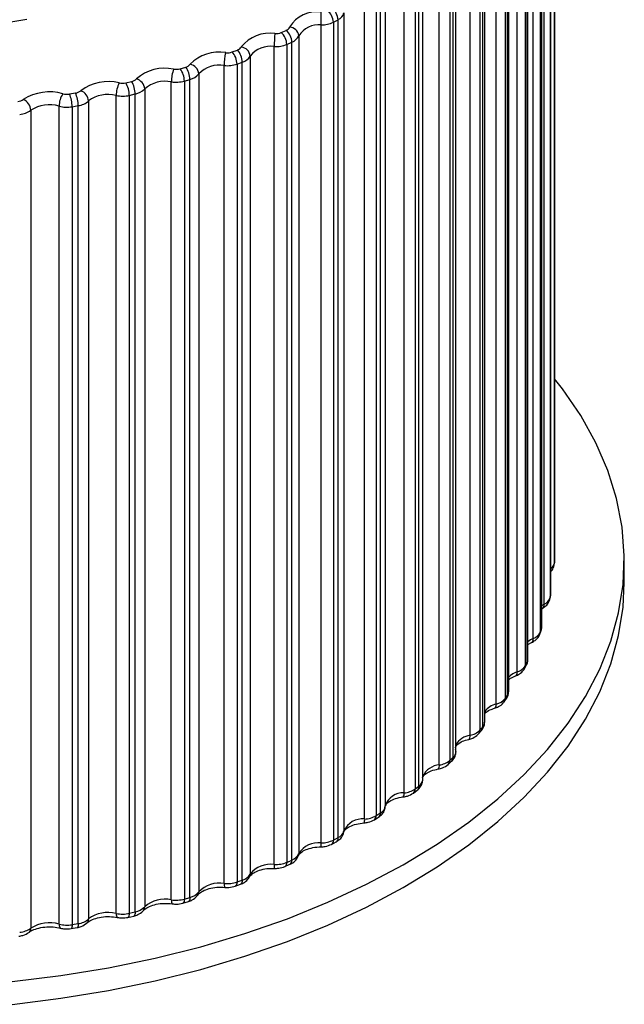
# Paper-space layout '_Isométrica' of a CAD drawing. Header units: millimetres. Extents: x -331 to 29, y -307 to 328.
# Tile 3 of 6: x -136 to -71, y -292 to -185. Entities that reach past the tile are written whole.
import ezdxf

# ---------------------------------------------------------------- set-up
doc = ezdxf.new("R2010")
doc.units = ezdxf.units.MM

psp = doc.layouts.new('_Isométrica')

# ---------------------------------------------------------------- linework, layer by layer
at = {"color": 7, "linetype": 'Continuous', "lineweight": 25}
for p, q in [((-78.68, -155.83), (-78.68, -244.01)), ((-78.67, -243.62), (-78.67, -155.43)), ((-79.07, -247.37), (-79.07, -159.18)), ((-79.06, -247.25), (-79.06, -159.06)), ((-79.15, -159.57), (-79.15, -247.76)), ((-79.8, -248.48), (-79.8, -160.3)), ((-80.2, -163.28), (-80.2, -251.46)), ((-80.06, -251.08), (-80.06, -162.89)), ((-80.02, -250.85), (-80.02, -162.67)), ((-80.96, -252.15), (-80.96, -163.97)), ((-81.62, -254.73), (-81.62, -166.54)), ((-81.54, -254.4), (-81.54, -166.21)), ((-82.68, -255.75), (-82.68, -167.56)), ((-81.82, -166.92), (-81.82, -255.1)), ((-83.6, -257.85), (-83.6, -169.67)), ((-83.99, -170.45), (-83.99, -258.64)), ((-83.74, -258.28), (-83.74, -170.09)), ((-84.95, -259.24), (-84.95, -171.05)), ((-86.19, -261.18), (-86.19, -173)), ((-86.71, -173.87), (-86.71, -262.05)), ((-86.4, -261.7), (-86.4, -173.52)), ((-87.76, -262.6), (-87.76, -174.41)), ((-89.29, -264.37), (-89.29, -176.18)), ((-89.95, -177.12), (-89.95, -265.31)), ((-89.59, -264.98), (-89.59, -176.79)), ((-91.08, -265.8), (-91.08, -177.61)), ((-92.86, -267.38), (-92.86, -179.19)), ((-93.68, -180.2), (-93.68, -268.39)), ((-93.27, -268.08), (-93.27, -179.89)), ((-94.88, -268.82), (-94.88, -180.63)), ((-96.9, -182.03), (-96.9, -270.21)), ((-99.13, -271.62), (-99.13, -183.44)), ((-97.87, -183.07), (-97.87, -271.26)), ((-97.41, -270.97), (-97.41, -182.78)), ((-137.24, -185.68), (-135.52, -185.41)), ((-102.49, -185.72), (-101.99, -185.45)), ((-102.49, -185.72), (-102.49, -273.9)), ((-101.99, -273.64), (-101.99, -185.45)), ((-101.36, -184.72), (-101.36, -272.91)), ((-108.11, -186.83), (-107.57, -186.6)), ((-103.81, -274.2), (-103.81, -186.01)), ((-107.5, -188.11), (-106.97, -187.87)), ((-106.97, -276.06), (-106.97, -187.87)), ((-106.22, -187.18), (-106.22, -275.37)), ((-113.4, -188.93), (-112.83, -188.72)), ((-108.86, -276.52), (-108.86, -188.34)), ((-107.5, -188.11), (-107.5, -276.3)), ((-111.45, -189.37), (-111.45, -277.56)), ((-118.99, -190.74), (-118.4, -190.56)), ((-114.25, -278.58), (-114.25, -190.39)), ((-112.87, -190.23), (-112.3, -190.02)), ((-112.87, -190.23), (-112.87, -278.42)), ((-112.3, -278.21), (-112.3, -190.02)), ((-124.85, -192.25), (-124.23, -192.11)), ((-118.54, -192.07), (-117.94, -191.89)), ((-118.54, -192.07), (-118.54, -280.26)), ((-117.94, -280.08), (-117.94, -191.89)), ((-116.99, -191.29), (-116.99, -279.47)), ((-122.81, -192.91), (-122.81, -281.1)), ((-119.95, -280.34), (-119.95, -192.16)), ((-130.91, -193.46), (-130.27, -193.35)), ((-128.86, -194.22), (-128.86, -282.41)), ((-125.89, -281.81), (-125.89, -193.62)), ((-124.48, -193.61), (-123.85, -193.46)), ((-124.48, -193.61), (-124.48, -281.79)), ((-123.85, -281.65), (-123.85, -193.46)), ((-135.09, -195.22), (-135.09, -283.4)), ((-132.04, -282.96), (-132.04, -194.77)), ((-130.63, -194.83), (-129.98, -194.72)), ((-130.63, -194.83), (-130.63, -283.02)), ((-129.98, -282.91), (-129.98, -194.72)), ((-78.68, -244.04), (-78.67, -243.64)), ((-78.68, -244.04), (-78.68, -244.01)), ((-78.67, -243.64), (-78.67, -243.62)), ((-71.15, -246.14), (-71.15, -243.69)), ((-79.08, -247.49), (-79.09, -247.25)), ((-79.16, -247.89), (-79.08, -247.49)), ((-79.16, -247.89), (-79.15, -247.76)), ((-80.01, -248.94), (-80, -248.93)), ((-80.24, -251.69), (-80.1, -251.3)), ((-80.1, -251.3), (-80.03, -250.87)), ((-81.54, -252.82), (-81.16, -252.61)), ((-81.16, -252.61), (-81.14, -252.6)), ((-81.89, -255.4), (-81.69, -255.02)), ((-81.89, -255.4), (-81.88, -255.38)), ((-82.87, -256.2), (-82.86, -256.19)), ((-84.1, -259), (-83.85, -258.63)), ((-86.85, -262.45), (-86.54, -262.1)), ((-87.9, -263.04), (-87.9, -263.04)), ((-90.12, -265.74), (-89.76, -265.41)), ((-93.87, -268.84), (-93.46, -268.52)), ((-93.68, -268.39), (-93.27, -268.08)), ((-98.07, -271.72), (-97.62, -271.43)), ((-97.87, -271.26), (-97.41, -270.97)), ((-102.49, -273.9), (-101.99, -273.64)), ((-102.7, -274.36), (-102.2, -274.1)), ((-107.71, -276.75), (-107.17, -276.51)), ((-107.5, -276.3), (-106.97, -276.06)), ((-113.06, -278.87), (-112.49, -278.66)), ((-112.87, -278.42), (-112.3, -278.21)), ((-118.54, -280.26), (-117.94, -280.08)), ((-117.09, -279.82), (-117.1, -279.84)), ((-118.71, -280.7), (-118.11, -280.53)), ((-124.62, -282.23), (-124, -282.09)), ((-124.48, -281.79), (-123.85, -281.65)), ((-122.95, -281.49), (-122.96, -281.5)), ((-130.74, -283.45), (-130.1, -283.34)), ((-130.63, -283.02), (-129.98, -282.91))]:
    psp.add_line(p, q, dxfattribs=at)
at = {"color": 8, "linetype": 'Continuous', "lineweight": 25}
for p, q in [((-79.08, -247.49), (-79.07, -247.37)), ((-80.02, -248.61), (-79.8, -248.48))]:
    psp.add_line(p, q, dxfattribs=at)
at = {"color": 7, "linetype": 'Continuous', "lineweight": 25, "flags": 128}
for points in [[(-131.85, -288.51), (-126.71, -287.67), (-121.68, -286.63), (-116.78, -285.4), (-112.03, -283.98), (-107.45, -282.38), (-103.08, -280.61), (-98.91, -278.67), (-94.98, -276.58), (-91.3, -274.34), (-87.89, -271.96), (-84.76, -269.46), (-81.93, -266.84), (-79.41, -264.12), (-77.2, -261.31), (-75.33, -258.42), (-73.8, -255.46), (-72.61, -252.45), (-71.77, -249.4), (-71.28, -246.33), (-71.16, -243.25), (-71.39, -240.16), (-71.98, -237.09), (-72.92, -234.06), (-74.21, -231.06), (-75.84, -228.12), (-77.81, -225.25), (-78.67, -224.16)], [(-131.85, -290.96), (-126.71, -290.12), (-121.68, -289.08), (-116.78, -287.85), (-112.03, -286.43), (-107.45, -284.83), (-103.08, -283.06), (-98.91, -281.12), (-94.98, -279.03), (-91.3, -276.79), (-87.89, -274.41), (-84.76, -271.91), (-81.93, -269.29), (-79.41, -266.57), (-77.2, -263.76), (-75.33, -260.87), (-73.8, -257.91), (-72.61, -254.9), (-71.77, -251.85), (-71.28, -248.78), (-71.15, -246.14)], [(-137.08, -289.16), (-131.85, -288.51)], [(-137.08, -291.61), (-131.85, -290.96)]]:
    psp.add_lwpolyline(points, dxfattribs=at)
at = {"color": 8, "linetype": 'Continuous', "lineweight": 25, "flags": 128}
for points in [[(-79.07, -247.37), (-79.06, -247.27), (-79.06, -247.25)], [(-80.24, -251.69), (-80.22, -251.62), (-80.2, -251.46)], [(-80.1, -251.3), (-80.08, -251.24), (-80.06, -251.08)], [(-81.69, -255.02), (-81.64, -254.88), (-81.62, -254.73)], [(-81.88, -255.38), (-81.83, -255.26), (-81.82, -255.1)], [(-87.9, -263.04), (-87.87, -263.02), (-87.82, -262.96), (-87.79, -262.87), (-87.77, -262.75), (-87.76, -262.6)], [(-106.22, -275.37), (-106.24, -275.52), (-106.26, -275.58)], [(-111.45, -277.56), (-111.47, -277.72), (-111.52, -277.85)], [(-112.87, -278.42), (-112.88, -278.57), (-112.91, -278.69), (-112.96, -278.79), (-113.02, -278.85), (-113.06, -278.87)], [(-112.3, -278.21), (-112.31, -278.36), (-112.34, -278.49), (-112.39, -278.58), (-112.45, -278.65), (-112.49, -278.66)], [(-117.94, -280.08), (-117.95, -280.23), (-117.97, -280.35), (-118.02, -280.45), (-118.07, -280.51), (-118.11, -280.53)], [(-119.95, -280.34), (-119.94, -280.49), (-119.93, -280.61), (-119.9, -280.7), (-119.87, -280.76), (-119.85, -280.77)], [(-118.54, -280.26), (-118.55, -280.41), (-118.58, -280.53), (-118.62, -280.62), (-118.67, -280.68), (-118.71, -280.7)], [(-125.89, -281.81), (-125.88, -281.96), (-125.86, -282.08), (-125.83, -282.17), (-125.79, -282.23), (-125.76, -282.24)], [(-124.48, -281.79), (-124.49, -281.94), (-124.51, -282.07), (-124.54, -282.16), (-124.59, -282.21), (-124.62, -282.23)], [(-123.85, -281.65), (-123.86, -281.8), (-123.88, -281.92), (-123.91, -282.01), (-123.96, -282.07), (-124, -282.09)], [(-132.04, -282.96), (-132.03, -283.11), (-132, -283.23), (-131.97, -283.32), (-131.91, -283.38), (-131.88, -283.4)], [(-130.63, -283.02), (-130.63, -283.17), (-130.65, -283.29), (-130.68, -283.38), (-130.71, -283.43), (-130.74, -283.45)], [(-129.98, -282.91), (-129.98, -283.05), (-130, -283.18), (-130.03, -283.27), (-130.06, -283.32), (-130.1, -283.34)]]:
    psp.add_lwpolyline(points, dxfattribs=at)
at = {"color": 7, "linetype": 'Continuous', "lineweight": 25}
for centre, radius, start, end in [((-104.22, -188.11), 3.52, 83.4376, 148.0263), ((-170.44, -186.01), 66.64, 359.9972, 1.1957), ((-104.1, -185.78), 1.61, 2.2509, 54.4301), ((-103.58, -185.52), 1.59, 2.3168, 54.9969), ((-103.78, -183.08), 2.94, 269.5552, 296.0621), ((-102.44, -184.42), 1.12, 293.4835, 344.5411), ((-108.7, -185.39), 1.56, 266.8765, 292.3519), ((-109.27, -188.16), 1.76, 1.65, 48.8181), ((-107.79, -185.99), 0.647, 289.846, 336.1061), ((-108.71, -187.92), 1.75, 1.7095, 49.4179), ((-107.26, -187.29), 1.04, 6.2486, 86.9549), ((-104.09, -188.51), 2.51, 83.4376, 148.0263), ((-109.34, -190.81), 3.91, 81.8354, 141.762), ((-95.98, -188.34), 12.88, 173.8075, 180.0106), ((-107.4, -186.66), 1.29, 289.846, 336.1061), ((-114.83, -193.23), 4.29, 80.0908, 136.1831), ((-113.92, -187.39), 1.63, 264.1529, 288.9012), ((-114.85, -190.27), 1.98, 1.1233, 42.8838), ((-113.04, -188), 0.748, 286.5777, 328.4844), ((-114.25, -190.06), 1.95, 1.1741, 43.5175), ((-112.54, -189.49), 1.1, 5.9327, 82.9926), ((-109.26, -191.1), 2.79, 81.8354, 141.762), ((-108.69, -185.23), 3.12, 266.8765, 292.3519), ((-108.32, -190.39), 5.94, 166.491, 179.9912), ((-112.72, -188.59), 1.5, 286.5777, 328.4844), ((-120.65, -195.33), 4.65, 78.1853, 131.2009), ((-116.03, -192.16), 3.91, 159.3256, 179.9046), ((-119.44, -189.13), 1.67, 261.36, 285.6628), ((-120.82, -192.1), 2.28, 0.691, 36.6255), ((-118.6, -189.73), 0.86, 283.556, 321.6522), ((-120.18, -191.92), 2.24, 0.7312, 37.2926), ((-118.15, -191.4), 1.16, 5.4877, 78.8893), ((-114.78, -193.41), 3.06, 80.0908, 136.1831), ((-113.92, -187.16), 3.25, 264.1529, 288.9012), ((-126.74, -197.08), 4.96, 76.1072, 126.7332), ((-124.41, -191.15), 0.981, 280.696, 315.5425), ((-126.53, -193.48), 2.68, 0.394, 30.7537), ((-124.03, -193.01), 1.22, 4.9423, 74.614), ((-120.63, -195.41), 3.32, 78.1853, 131.2009), ((-119.44, -188.85), 3.34, 261.36, 285.6628), ((-118.34, -190.22), 1.72, 283.556, 321.6522), ((-130.42, -192.26), 1.11, 277.94, 310.0691), ((-130.15, -194.32), 1.29, 4.3255, 70.1361), ((-122.93, -193.64), 2.96, 152.3788, 179.7251), ((-125.21, -190.61), 1.69, 258.4714, 282.5962), ((-127.22, -193.63), 2.74, 0.3652, 30.055), ((-124.21, -191.54), 1.96, 280.696, 315.5425), ((-136.6, -193.05), 1.23, 275.2468, 305.1432), ((-133.07, -198.45), 5.22, 73.846, 122.7068), ((-136.46, -195.3), 1.38, 3.6663, 65.4252), ((-129.62, -194.8), 2.42, 145.7021, 179.4388), ((-131.19, -191.81), 1.68, 255.4576, 279.6661), ((-134.13, -194.84), 3.5, 0.1483, 23.2003), ((-133.38, -194.73), 3.4, 0.166, 23.9268), ((-130.28, -192.53), 2.21, 277.94, 310.0691), ((-126.74, -197.06), 3.55, 76.1072, 126.7332), ((-125.21, -190.31), 3.38, 258.4714, 282.5962), ((-136.5, -193.21), 2.46, 275.2468, 305.1432), ((-133.07, -198.35), 3.73, 73.846, 122.7068), ((-131.19, -191.52), 3.36, 255.4576, 279.6661), ((-102.85, -242.88), 24.2, 357.3098, 358.2373), ((-80.24, -247.43), 1.14, 292.9445, 343.3083), ((-103.72, -242.76), 25.08, 348.5032, 349.4089), ((-81.39, -250.91), 1.32, 289.3679, 334.9865), ((-105.7, -242.2), 27.14, 340.0419, 340.9012), ((-108.69, -240.89), 30.4, 332.1197, 332.9163), ((-83.1, -254.28), 1.53, 286.1408, 327.4784), ((-85.35, -257.53), 1.75, 283.1461, 320.7524), ((-112.51, -238.56), 34.88, 324.843, 325.5699), ((-88.12, -260.63), 2, 280.3038, 314.7374), ((-116.96, -235.04), 40.55, 318.239, 318.8964), ((-91.37, -263.57), 2.25, 277.5588, 309.3462), ((-121.81, -230.27), 47.36, 312.2788, 312.8716), ((-95.09, -266.33), 2.49, 274.8718, 304.4903), ((-95, -270.79), 1.98, 86.385, 162.9411), ((-97.87, -270.11), 0.976, 297.6599, 353.7359), ((-99.33, -273.85), 2.24, 84.9323, 155.0623), ((-99.24, -268.9), 2.73, 272.2124, 300.0868), ((-102.44, -272.61), 1.12, 293.4835, 344.5411), ((-104.09, -276.69), 2.51, 83.4376, 148.0263), ((-103.78, -271.26), 2.94, 269.5552, 296.0621), ((-107.4, -274.84), 1.29, 289.846, 336.1061), ((-109.26, -279.29), 2.79, 81.8354, 141.762), ((-108.69, -273.41), 3.12, 266.8765, 292.3519), ((-112.72, -276.78), 1.5, 286.5777, 328.4844), ((-114.78, -281.6), 3.06, 80.0908, 136.1831), ((-113.92, -275.34), 3.25, 264.1529, 288.9012), ((-118.34, -278.41), 1.72, 283.556, 321.6522), ((-124.21, -279.72), 1.96, 280.696, 315.5425), ((-120.63, -283.59), 3.32, 78.1853, 131.2009), ((-119.44, -277.04), 3.34, 261.36, 285.6628), ((-126.74, -285.25), 3.55, 76.1072, 126.7332), ((-125.21, -278.5), 3.38, 258.4714, 282.5962), ((-136.5, -281.39), 2.46, 275.2468, 305.1432), ((-133.07, -286.54), 3.73, 73.846, 122.7068), ((-131.19, -279.71), 3.36, 255.4576, 279.6661), ((-130.28, -280.72), 2.21, 277.94, 310.0691)]:
    psp.add_arc(centre, radius, start, end, dxfattribs=at)
at = {"color": 8, "linetype": 'Continuous', "lineweight": 25}
for centre, radius, start, end in [((-79.57, -243.92), 0.894, 304.7214, 354.3417), ((-80.28, -248.54), 0.485, 305.735, 7.0407), ((-80.71, -250.85), 0.685, 340.6309, 359.9142), ((-80.14, -254.15), 2.15, 112.2838, 130.548), ((-81.42, -252.22), 0.469, 305.7909, 8.5054), ((-82.25, -254.4), 0.709, 332.2049, 359.6866), ((-82.05, -257.77), 2.11, 107.3091, 137.2008), ((-83.13, -255.83), 0.456, 306.2838, 10.0382), ((-84.34, -257.84), 0.74, 324.125, 359.3211), ((-84.6, -258.65), 0.612, 325.3165, 0.94), ((-84.35, -258.29), 0.614, 326.0072, 0.889), ((-84.5, -261.29), 2.1, 102.5336, 143.6407), ((-85.39, -259.33), 0.45, 308.1961, 11.4022), ((-87.3, -262.07), 0.592, 319.2858, 1.4985), ((-87, -261.72), 0.594, 319.8896, 1.434), ((-86.97, -261.16), 0.786, 316.6879, 358.5688), ((-87.51, -264.62), 2.03, 97.0054, 150.8305), ((-90.51, -265.34), 0.559, 313.6298, 2.7658), ((-90.15, -265), 0.562, 314.2565, 2.658), ((-90.1, -264.34), 0.82, 309.1638, 358.1963), ((-90.97, -267.86), 2.06, 92.9655, 156.5402), ((-91.57, -265.9), 0.507, 319.7099, 11.775), ((-93.75, -267.33), 0.889, 303.0124, 356.769), ((-94.21, -268.42), 0.535, 309.5751, 3.8332), ((-93.8, -268.11), 0.538, 310.025, 3.7105), ((-95.5, -268.92), 0.629, 329.5803, 9.9259), ((-100.15, -271.74), 1.03, 342.3433, 6.234), ((-98.38, -271.3), 0.513, 306.6557, 5.0407), ((-97.93, -271.01), 0.515, 306.9184, 4.9084), ((-102.45, -273.7), 0.468, 303.0733, 8.1101), ((-109.74, -274.33), 5.94, 357.1553, 1.2325), ((-102.95, -273.97), 0.466, 302.8771, 8.3137), ((-107.69, -276.65), 1.18, 173.7942, 194.5559), ((-107.94, -276.37), 0.443, 301.6945, 10.3305), ((-107.4, -276.14), 0.445, 301.7802, 10.113), ((-113.66, -278.7), 0.608, 168.1958, 209.6788), ((-117.61, -279.48), 0.615, 326.8774, 0.8613), ((-123.41, -281.11), 0.595, 320.098, 1.4119), ((-135.62, -283.44), 0.536, 308.9236, 3.7362), ((-129.42, -282.43), 0.56, 312.9335, 2.6804)]:
    psp.add_arc(centre, radius, start, end, dxfattribs=at)
at = {"color": 7, "linetype": 'Continuous', "lineweight": 25}
for points, knots in [([(-79.06, -244.92), (-79.05, -244.91), (-78.9, -244.79), (-78.75, -244.48), (-78.7, -244.18), (-78.68, -244.04)], [0, 0, 0, 0, 0.038651, 0.590592, 1, 1, 1, 1]), ([(-80.01, -248.94), (-79.87, -248.85), (-79.57, -248.67), (-79.28, -248.29), (-79.19, -248), (-79.16, -247.89)], [0, 0, 0, 0, 0.351311, 0.748195, 1, 1, 1, 1]), ([(-81.16, -252.61), (-81.02, -252.53), (-80.7, -252.37), (-80.39, -252.04), (-80.27, -251.78), (-80.24, -251.69)], [0, 0, 0, 0, 0.353571, 0.783268, 1, 1, 1, 1]), ([(-81.69, -255.02), (-81.61, -254.86), (-81.52, -254.65), (-81.55, -254.44), (-81.56, -254.39)], [0, 0, 0, 0, 0.799348, 1, 1, 1, 1]), ([(-82.87, -256.2), (-82.72, -256.14), (-82.39, -255.99), (-82.07, -255.7), (-81.93, -255.46), (-81.89, -255.4)], [0, 0, 0, 0, 0.357224, 0.826542, 1, 1, 1, 1]), ([(-83.6, -256.61), (-83.55, -256.56), (-83.4, -256.42), (-83.08, -256.28), (-82.87, -256.2)], [0, 0, 0, 0, 0.35137, 1, 1, 1, 1]), ([(-83.85, -258.63), (-83.75, -258.47), (-83.61, -258.23), (-83.62, -257.96), (-83.62, -257.86)], [0, 0, 0, 0, 0.646439, 1, 1, 1, 1]), ([(-85.12, -259.68), (-84.98, -259.63), (-84.63, -259.51), (-84.29, -259.25), (-84.13, -259.04), (-84.1, -259)], [0, 0, 0, 0, 0.361567, 0.874163, 1, 1, 1, 1]), ([(-86.19, -260.28), (-86.17, -260.25), (-86.08, -260.13), (-85.71, -259.88), (-85.3, -259.74), (-85.12, -259.68)], [0, 0, 0, 0, 0.187236, 0.654709, 1, 1, 1, 1]), ([(-86.54, -262.1), (-86.43, -261.94), (-86.22, -261.67), (-86.21, -261.33), (-86.2, -261.19)], [0, 0, 0, 0, 0.585218, 1, 1, 1, 1]), ([(-89.35, -263.94), (-89.34, -263.91), (-89.34, -263.85), (-89.12, -263.56), (-88.63, -263.24), (-88.14, -263.1), (-87.9, -263.04)], [0, 0, 0, 0, 0.264305, 0.503575, 0.758415, 1, 1, 1, 1]), ([(-87.9, -263.04), (-87.76, -263), (-87.39, -262.89), (-87.05, -262.66), (-86.88, -262.48), (-86.85, -262.45)], [0, 0, 0, 0, 0.366081, 0.921142, 1, 1, 1, 1]), ([(-89.76, -265.41), (-89.63, -265.27), (-89.4, -265), (-89.26, -264.52), (-89.31, -264.24), (-89.32, -264.12)], [0, 0, 0, 0, 0.393887, 0.7593, 1, 1, 1, 1]), ([(-92.87, -267.21), (-92.88, -267.19), (-92.88, -267.15), (-92.84, -267.03), (-92.54, -266.72), (-91.98, -266.41), (-91.45, -266.29), (-91.19, -266.23)], [0, 0, 0, 0, 0.115952, 0.349242, 0.557193, 0.7791, 1, 1, 1, 1]), ([(-91.19, -266.23), (-91.04, -266.2), (-90.64, -266.12), (-90.32, -265.89), (-90.12, -265.74)], [0, 0, 0, 0, 0.370683, 1, 1, 1, 1]), ([(-93.46, -268.52), (-93.33, -268.4), (-93.07, -268.16), (-92.86, -267.68), (-92.87, -267.36), (-92.87, -267.21)], [0, 0, 0, 0, 0.354797, 0.704678, 1, 1, 1, 1]), ([(-96.9, -270.23), (-96.89, -270.21), (-96.89, -270.17), (-96.81, -270), (-96.45, -269.69), (-95.82, -269.39), (-95.25, -269.29), (-94.96, -269.24)], [0, 0, 0, 0, 0.1155949, 0.3314285, 0.5390816, 0.7611793, 1, 1, 1, 1]), ([(-94.96, -269.24), (-94.81, -269.22), (-94.41, -269.16), (-94.08, -268.96), (-93.87, -268.84)], [0, 0, 0, 0, 0.374516, 1, 1, 1, 1]), ([(-97.62, -271.43), (-97.48, -271.32), (-97.2, -271.11), (-96.95, -270.68), (-96.91, -270.36), (-96.9, -270.23)], [0, 0, 0, 0, 0.351463, 0.721202, 1, 1, 1, 1]), ([(-99.18, -272.05), (-99.03, -272.03), (-98.63, -271.99), (-98.29, -271.82), (-98.07, -271.72)], [0, 0, 0, 0, 0.378068, 1, 1, 1, 1]), ([(-101.37, -273.03), (-101.36, -273.01), (-101.35, -272.95), (-101.21, -272.73), (-100.75, -272.41), (-100.04, -272.15), (-99.46, -272.08), (-99.18, -272.05)], [0, 0, 0, 0, 0.1147911, 0.3259238, 0.551019, 0.7735346, 1, 1, 1, 1]), ([(-102.2, -274.1), (-102.06, -274.01), (-101.77, -273.82), (-101.48, -273.44), (-101.4, -273.14), (-101.37, -273.03)], [0, 0, 0, 0, 0.351151, 0.74408, 1, 1, 1, 1]), ([(-106.26, -275.58), (-106.25, -275.55), (-106.21, -275.47), (-106, -275.22), (-105.47, -274.92), (-104.71, -274.68), (-104.11, -274.64), (-103.81, -274.62)], [0, 0, 0, 0, 0.113812, 0.321703, 0.543376, 0.766359, 1, 1, 1, 1]), ([(-103.81, -274.62), (-103.66, -274.62), (-103.27, -274.6), (-102.92, -274.45), (-102.7, -274.36)], [0, 0, 0, 0, 0.381347, 1, 1, 1, 1]), ([(-107.17, -276.51), (-107.03, -276.44), (-106.72, -276.28), (-106.41, -275.94), (-106.29, -275.67), (-106.26, -275.58)], [0, 0, 0, 0, 0.353152, 0.777776, 1, 1, 1, 1]), ([(-111.51, -277.85), (-111.49, -277.81), (-111.43, -277.71), (-111.12, -277.43), (-110.48, -277.14), (-109.68, -276.95), (-109.11, -276.95), (-108.83, -276.95)], [0, 0, 0, 0, 0.112943, 0.340266, 0.561867, 0.786463, 1, 1, 1, 1]), ([(-108.83, -276.95), (-108.68, -276.95), (-108.29, -276.95), (-107.93, -276.83), (-107.71, -276.75)], [0, 0, 0, 0, 0.38439, 1, 1, 1, 1]), ([(-112.49, -278.66), (-112.34, -278.6), (-112.01, -278.46), (-111.69, -278.16), (-111.55, -277.92), (-111.51, -277.85)], [0, 0, 0, 0, 0.356655, 0.820098, 1, 1, 1, 1]), ([(-117.1, -279.83), (-117.06, -279.78), (-116.97, -279.66), (-116.59, -279.38), (-115.9, -279.11), (-115.06, -278.96), (-114.47, -278.99), (-114.19, -279)], [0, 0, 0, 0, 0.112346, 0.332643, 0.55371, 0.779272, 1, 1, 1, 1]), ([(-114.19, -279), (-114.04, -279.01), (-113.65, -279.03), (-113.28, -278.93), (-113.06, -278.87)], [0, 0, 0, 0, 0.387252, 1, 1, 1, 1]), ([(-118.11, -280.53), (-117.97, -280.47), (-117.62, -280.35), (-117.28, -280.08), (-117.13, -279.87), (-117.1, -279.83)], [0, 0, 0, 0, 0.360937, 0.867392, 1, 1, 1, 1]), ([(-122.95, -281.49), (-122.9, -281.44), (-122.77, -281.3), (-122.32, -281.03), (-121.58, -280.8), (-120.71, -280.69), (-120.13, -280.75), (-119.84, -280.77)], [0, 0, 0, 0, 0.112082, 0.329743, 0.550857, 0.777364, 1, 1, 1, 1]), ([(-119.84, -280.77), (-119.69, -280.79), (-119.31, -280.83), (-118.94, -280.75), (-118.71, -280.7)], [0, 0, 0, 0, 0.389996, 1, 1, 1, 1]), ([(-129.03, -282.84), (-128.97, -282.78), (-128.79, -282.63), (-128.28, -282.38), (-127.5, -282.18), (-126.6, -282.11), (-126.04, -282.2), (-125.75, -282.24)], [0, 0, 0, 0, 0.112115, 0.327938, 0.549902, 0.777175, 1, 1, 1, 1]), ([(-125.75, -282.24), (-125.61, -282.27), (-125.23, -282.33), (-124.85, -282.27), (-124.62, -282.23)], [0, 0, 0, 0, 0.392684, 1, 1, 1, 1]), ([(-124, -282.09), (-123.85, -282.04), (-123.48, -281.94), (-123.14, -281.7), (-122.97, -281.52), (-122.95, -281.49)], [0, 0, 0, 0, 0.36545, 0.914781, 1, 1, 1, 1]), ([(-135.28, -283.85), (-135.2, -283.8), (-134.98, -283.64), (-134.42, -283.41), (-133.59, -283.25), (-132.68, -283.23), (-132.14, -283.34), (-131.87, -283.4)], [0, 0, 0, 0, 0.112378, 0.329756, 0.552995, 0.780858, 1, 1, 1, 1]), ([(-131.87, -283.4), (-131.73, -283.43), (-131.36, -283.51), (-130.98, -283.47), (-130.74, -283.45)], [0, 0, 0, 0, 0.395383, 1, 1, 1, 1]), ([(-130.1, -283.34), (-129.95, -283.31), (-129.55, -283.22), (-129.23, -282.98), (-129.03, -282.84)], [0, 0, 0, 0, 0.3701248, 1, 1, 1, 1]), ([(-136.36, -284.27), (-136.22, -284.24), (-135.82, -284.18), (-135.49, -283.98), (-135.28, -283.85)], [0, 0, 0, 0, 0.373994, 1, 1, 1, 1])]:
    psp.add_open_spline(points, degree=3, knots=knots, dxfattribs=at)

doc.saveas('drawing.dxf')
